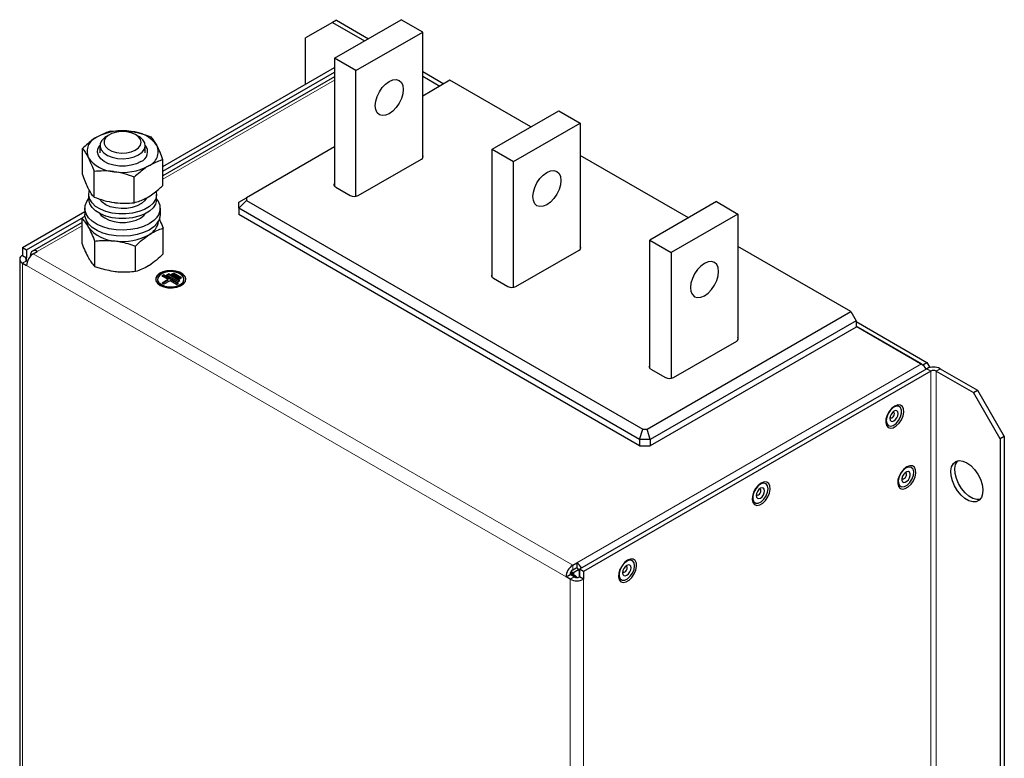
# Model space of a CAD drawing. Header units: millimetres. Extents: x 5 to 418, y 2 to 292.
# Tile 6 of 8: x 255 to 324, y 140 to 192. Entities that reach past the tile are written whole.
import ezdxf

# ---------------------------------------------------------------- set-up
doc = ezdxf.new("R2010")
doc.units = ezdxf.units.MM

msp = doc.modelspace()

# ---------------------------------------------------------------- linework, layer by layer
at = {"color": 7, "linetype": 'Continuous', "lineweight": 25}
for p, q in [((276.6268, 191.4598), (274.7412, 190.3709)), ((276.9096, 191.6231), (276.6268, 191.4598)), ((276.6268, 191.4598), (278.8881, 190.1544)), ((276.7776, 188.936), (281.4917, 191.6574)), ((276.9096, 191.6231), (279.171, 190.3177)), ((283.0002, 190.7865), (281.4917, 191.6574)), ((278.2861, 188.0652), (283.0002, 190.7865)), ((283.0002, 181.8933), (283.0002, 190.7865)), ((274.7412, 187.1057), (274.7412, 190.3709)), ((276.7776, 188.936), (276.7776, 179.9013)), ((278.2861, 188.0652), (276.7776, 188.936)), ((264.6672, 181.2901), (276.7776, 188.2813)), ((264.6672, 180.9635), (276.7776, 187.9547)), ((278.2861, 179.1845), (278.2861, 188.0652)), ((283.0002, 187.9983), (284.4991, 187.1329)), ((283.0002, 187.6717), (284.2163, 186.9697)), ((276.7776, 187.625), (264.6672, 180.6338)), ((284.9235, 187.3779), (283.0002, 186.2676)), ((290.6262, 184.0858), (284.9235, 187.3779)), ((287.9028, 182.5136), (292.6168, 185.2349)), ((292.6168, 185.2349), (294.1253, 184.3641)), ((289.4113, 181.6428), (294.1253, 184.3641)), ((294.1253, 184.3641), (294.1253, 175.4709)), ((260.8956, 183.5393), (260.6931, 183.4224)), ((262.9562, 183.4224), (262.7538, 183.5393)), ((260.2247, 182.7693), (260.2247, 182.2627)), ((263.4247, 182.2627), (263.4247, 182.7693)), ((258.9822, 180.7559), (258.9822, 182.5639)), ((276.7776, 182.6754), (270.5604, 179.0863)), ((287.9028, 173.4788), (287.9028, 182.5136)), ((287.9028, 182.5136), (289.4113, 181.6428)), ((264.6672, 179.9584), (264.6672, 181.7663)), ((278.4464, 179.2411), (282.9153, 181.8209)), ((289.4113, 172.7621), (289.4113, 181.6428)), ((301.7514, 177.6634), (294.1253, 182.0658)), ((259.8052, 179.1355), (259.8052, 180.9434)), ((262.6477, 178.7367), (262.6477, 180.5446)), ((259.4247, 179.3232), (259.4247, 178.9966)), ((264.2247, 178.9966), (264.2247, 179.3232)), ((276.8625, 179.8289), (277.8807, 179.2411)), ((263.4247, 178.9384), (263.4247, 179.0332)), ((270.0271, 178.7784), (270.5604, 179.0863)), ((270.0271, 178.343), (270.5604, 178.906)), ((270.0271, 178.343), (270.0271, 178.7784)), ((270.5604, 179.0863), (270.5604, 178.906)), ((270.5604, 178.906), (298.5323, 162.7582)), ((303.742, 178.8125), (299.0279, 176.0912)), ((303.742, 178.8125), (305.2505, 177.9417)), ((254.7536, 175.5671), (259.158, 178.1097)), ((259.158, 178.3434), (259.158, 177.9079)), ((260.2247, 177.9639), (260.2247, 177.9585)), ((263.4247, 177.9585), (263.4247, 177.9639)), ((264.4913, 177.9079), (264.4913, 178.3434)), ((298.3114, 162.0148), (270.0271, 178.343)), ((270.0271, 178.343), (270.0271, 177.9075)), ((298.3114, 161.5793), (270.0271, 177.9075)), ((305.2505, 177.9417), (300.5364, 175.2203)), ((305.2505, 177.9417), (305.2505, 169.0485)), ((255.0365, 175.4038), (259.0581, 177.7255)), ((258.9628, 177.3407), (255.4668, 175.3225)), ((259.1874, 177.8453), (258.9628, 177.6371)), ((258.9628, 175.8292), (258.9628, 177.6371)), ((264.6866, 175.1302), (264.6866, 176.9382)), ((259.8695, 174.2236), (259.8695, 176.0316)), ((299.0279, 167.0564), (299.0279, 176.0912)), ((299.0279, 176.0912), (300.5364, 175.2203)), ((254.7536, 175.5671), (254.7536, 175.0227)), ((254.7536, 175.5671), (255.0365, 175.4038)), ((255.0365, 175.4038), (255.0365, 174.8594)), ((255.5173, 175.1262), (255.8001, 175.2895)), ((262.7314, 173.8742), (262.7314, 175.6821)), ((289.5715, 172.8187), (294.0405, 175.3985)), ((300.5364, 175.2203), (300.5364, 166.3397)), ((313.2078, 171.0498), (305.2505, 175.6434)), ((254.5583, 174.7506), (254.5583, 110.516)), ((254.7536, 175.0227), (255.0365, 174.8594)), ((254.7536, 174.4785), (255.0459, 174.3097)), ((255.0365, 174.6417), (255.1033, 174.6032)), ((255.3287, 174.9719), (255.3287, 175.0173)), ((265.2754, 173.6948), (265.4074, 173.771)), ((265.973, 173.4444), (265.4074, 173.771)), ((265.4074, 173.7274), (265.4074, 173.771)), ((264.2855, 173.3356), (264.2855, 173.292)), ((264.5871, 173.5696), (264.7191, 173.6458)), ((265.0397, 173.3084), (264.5871, 173.5696)), ((265.0397, 173.3084), (264.606, 173.058)), ((264.738, 172.9818), (264.606, 173.058)), ((264.6248, 173.5478), (264.7191, 173.6023)), ((265.0397, 173.2648), (264.6437, 173.0362)), ((265.7562, 173.0471), (264.7191, 173.6458)), ((264.7191, 173.6023), (264.7191, 173.6458)), ((265.7185, 173.0253), (264.7191, 173.6023)), ((265.1716, 173.2322), (264.738, 172.9818)), ((264.9312, 173.6322), (265.0632, 173.7084)), ((265.7326, 173.1696), (264.9312, 173.6322)), ((264.969, 173.6104), (265.0632, 173.6648)), ((265.0397, 173.2648), (265.0397, 173.3084)), ((265.8646, 173.2458), (265.0632, 173.7084)), ((265.0632, 173.6648), (265.0632, 173.7084)), ((265.8269, 173.224), (265.0632, 173.6648)), ((265.6242, 172.9709), (265.1716, 173.2322)), ((265.841, 173.3682), (265.2754, 173.6948)), ((265.3131, 173.673), (265.4074, 173.7274)), ((265.9353, 173.4226), (265.4074, 173.7274)), ((265.6242, 172.9709), (265.7562, 173.0471)), ((265.7326, 173.1696), (265.8646, 173.2458)), ((265.841, 173.3682), (265.973, 173.4444)), ((266.1521, 173.292), (266.1521, 173.3356)), ((287.9876, 173.4065), (289.0059, 172.8187)), ((298.8447, 162.7582), (313.2078, 171.0498)), ((313.2078, 171.0498), (313.5849, 170.3966)), ((313.5849, 170.3966), (299.0656, 162.0148)), ((313.5849, 170.3966), (313.5849, 169.9611)), ((313.5849, 170.3421), (318.5818, 167.4574)), ((313.5849, 169.9611), (299.0656, 161.5793)), ((313.5849, 170.0155), (318.2989, 167.2941)), ((318.1952, 167.354), (313.5849, 170.0155)), ((300.6967, 166.3962), (305.1656, 168.9761)), ((318.5818, 167.022), (294.0687, 152.8709)), ((318.8646, 166.8587), (294.3516, 152.7077)), ((299.1128, 166.9841), (300.131, 166.3962)), ((318.2989, 167.2941), (318.5818, 167.4574)), ((318.3142, 167.2677), (318.2989, 167.2941)), ((318.5818, 167.4574), (318.7866, 167.1026)), ((319.2417, 166.8587), (321.8816, 165.3348)), ((319.5246, 167.022), (322.1645, 165.498)), ((321.8816, 165.3348), (322.1645, 165.498)), ((322.1645, 165.498), (324.0501, 162.2321)), ((323.7672, 162.0688), (321.8816, 165.3348)), ((298.3114, 162.0148), (298.5323, 162.7582)), ((298.5323, 162.7582), (298.8447, 162.7582)), ((299.0656, 162.0148), (298.8447, 162.7582)), ((299.0656, 162.0148), (298.3114, 162.0148)), ((298.3114, 162.0148), (298.3114, 161.5793)), ((299.0656, 162.0148), (299.0656, 161.5793)), ((324.0501, 162.2321), (323.7672, 162.0688)), ((323.7672, 162.0688), (323.7672, 101.1004)), ((324.0501, 162.2321), (324.0501, 101.2637)), ((298.3114, 161.5793), (299.0656, 161.5793)), ((293.5879, 153.1485), (293.8708, 153.3118)), ((293.5879, 152.8219), (293.8708, 152.9852)), ((293.8708, 153.3118), (293.8708, 152.9852)), ((293.1165, 152.332), (293.3994, 152.4953)), ((293.4088, 152.1633), (293.1165, 152.332)), ((293.6916, 152.3266), (293.3994, 152.4953)), ((293.5961, 152.6091), (294.004, 152.8446)), ((293.6681, 152.4635), (293.6681, 152.6507)), ((294.0593, 152.3214), (294.0593, 152.6586)), ((294.3516, 152.7077), (294.0687, 152.8709)), ((294.0687, 152.8709), (294.0687, 152.3266)), ((294.3516, 152.1633), (294.0687, 152.3266)), ((294.3516, 152.7077), (294.3516, 152.1633))]:
    msp.add_line(p, q, dxfattribs=at)
at = {"color": 7, "linetype": 'Continuous', "lineweight": 18}
for p, q in [((276.7776, 187.3996), (264.6672, 180.4084)), ((258.9628, 177.1152), (255.8001, 175.2895)), ((255.5173, 175.1262), (293.5879, 153.1485)), ((254.7536, 174.4785), (255.0365, 174.6417)), ((254.7536, 174.4785), (254.7536, 110.2439)), ((255.0365, 174.6417), (255.0365, 174.8594)), ((293.1165, 152.332), (255.0459, 174.3097)), ((293.8708, 153.3118), (318.1952, 167.354)), ((318.8646, 166.8587), (318.5818, 167.022)), ((318.8646, 166.8587), (318.8646, 101.5355)), ((319.2417, 166.8587), (319.5246, 167.022)), ((319.2417, 101.5355), (319.2417, 166.8587)), ((293.5879, 153.1485), (293.5879, 152.8219)), ((293.4088, 152.1633), (293.6916, 152.3266)), ((293.6182, 152.6579), (293.5427, 152.6144)), ((293.4088, 87.9288), (293.4088, 152.1633)), ((294.3516, 87.9288), (294.3516, 152.1633))]:
    msp.add_line(p, q, dxfattribs=at)
at = {"color": 7, "linetype": 'Continuous', "lineweight": 25, "flags": 128}
for points in [[(280.6431, 185.0165), (280.3869, 184.9076), (280.1482, 184.8839), (279.9431, 184.9472), (279.7858, 185.0932), (279.6869, 185.3118), (279.6532, 185.5882), (279.6869, 185.9035), (279.7858, 186.2363), (279.9431, 186.5639), (280.1482, 186.8639), (280.3869, 187.116), (280.6431, 187.3028), (280.8994, 187.4118), (281.1381, 187.4354), (281.3431, 187.3721), (281.5005, 187.2262), (281.5994, 187.0076), (281.6331, 186.7312), (281.5994, 186.4158), (281.5005, 186.083), (281.3431, 185.7554), (281.1381, 185.4554), (280.8994, 185.2034), (280.6431, 185.0165)], [(260.6207, 183.3066), (260.5235, 183.1078), (260.5228, 182.9013), (260.6187, 182.7023), (260.804, 182.5256), (261.065, 182.3844), (261.3823, 182.289), (261.7324, 182.2466), (262.0894, 182.2602), (262.4268, 182.329), (262.7195, 182.4478), (262.9458, 182.6078), (263.089, 182.797), (263.1384, 183.0016), (263.0904, 183.2063), (262.9485, 183.3959), (262.7233, 183.5563), (262.4314, 183.6758), (262.0945, 183.7453), (261.7376, 183.7598), (261.3872, 183.7182), (261.0692, 183.6235), (260.8072, 183.4829), (260.6207, 183.3066)], [(263.116, 181.6385), (262.797, 181.4858), (262.4256, 181.3796), (262.0218, 181.3258), (261.6074, 181.3271), (261.2047, 181.3836), (260.8354, 181.4922), (260.5195, 181.647), (260.2739, 181.8397), (260.1119, 182.0599), (260.0423, 182.2958), (260.0687, 182.5345), (260.1898, 182.7633), (260.2261, 182.8082)], [(260.3584, 183.139), (260.2452, 182.9169), (260.2313, 182.6855), (260.3175, 182.4594), (260.4984, 182.2527), (260.7626, 182.0785), (261.0935, 181.9478), (261.4704, 181.8686), (261.8696, 181.846), (262.2659, 181.8815), (262.6345, 181.9727), (262.9523, 182.114), (263.1991, 182.2965), (263.3596, 182.5087), (263.4237, 182.7372), (263.3873, 182.9678), (263.2527, 183.1859), (263.0284, 183.3779), (262.9562, 183.4224)], [(260.6931, 183.4224), (260.5637, 183.3379), (260.3584, 183.139)], [(291.7683, 180.8804), (292.0245, 180.9894), (292.2633, 181.013), (292.4683, 180.9497), (292.6256, 180.8038), (292.7245, 180.5852), (292.7582, 180.3088), (292.7245, 179.9934), (292.6256, 179.6606), (292.4683, 179.333), (292.2633, 179.033), (292.0245, 178.781), (291.7683, 178.5941), (291.5121, 178.4852), (291.2733, 178.4615), (291.0683, 178.5248), (290.911, 178.6708), (290.8121, 178.8894), (290.7783, 179.1658), (290.8121, 179.4811), (290.911, 179.8139), (291.0683, 180.1415), (291.2733, 180.4415), (291.5121, 180.6936), (291.7683, 180.8804)], [(276.8625, 179.8289), (276.8127, 179.8639), (276.7758, 179.9038), (276.753, 179.9471), (276.7453, 179.9922), (276.753, 180.0372), (276.7758, 180.0805), (276.7776, 180.0831)], [(264.1957, 179.5377), (264.1993, 179.5243), (264.2208, 179.2442), (264.1442, 178.9674), (263.9726, 178.7051), (263.7131, 178.4682), (263.3763, 178.2662), (262.976, 178.1076), (262.5285, 177.9986), (262.0522, 177.944), (261.5666, 177.9458), (261.0916, 178.0039), (260.6466, 178.1161), (260.2498, 178.2777), (259.9175, 178.4822), (259.6632, 178.721), (259.4975, 178.9845), (259.427, 179.2619), (259.4547, 179.5417), (259.4641, 179.5734)], [(264.2685, 177.7273), (264.0223, 177.4714), (263.6968, 177.2471), (263.3035, 177.0624), (262.8569, 176.9239), (262.3729, 176.8368), (261.8691, 176.8041), (261.3637, 176.8271), (260.8749, 176.9049), (260.4205, 177.0346), (260.0169, 177.2117), (259.6785, 177.4296), (259.4178, 177.6806), (259.244, 177.9556), (259.1635, 178.2445), (259.1792, 178.537), (259.2905, 178.8226), (259.4247, 179.0144)], [(264.2247, 178.9966), (264.2208, 178.9176), (264.1442, 178.6408), (263.9726, 178.3785), (263.7131, 178.1416), (263.3763, 177.9396), (262.976, 177.7809), (262.5285, 177.672), (262.0522, 177.6174), (261.5666, 177.6191), (261.0916, 177.6773), (260.6466, 177.7895), (260.2498, 177.9511), (259.9175, 178.1555), (259.6632, 178.3944), (259.4975, 178.6579), (259.427, 178.9353), (259.4247, 178.9966)], [(263.4906, 179.047), (263.3701, 178.8701), (263.1475, 178.6766), (262.8535, 178.5179), (262.504, 178.4026), (262.118, 178.337), (261.7161, 178.3245), (261.3201, 178.3659), (260.9513, 178.4589), (260.6295, 178.5985), (260.3722, 178.7771), (260.1932, 178.9852), (260.1812, 179.0051)], [(264.2685, 177.2918), (264.0223, 177.0359), (263.6968, 176.8116), (263.3035, 176.6269), (262.8569, 176.4884), (262.3729, 176.4013), (261.8691, 176.3687), (261.3637, 176.3916), (260.8749, 176.4694), (260.4205, 176.5991), (260.0169, 176.7762), (259.6785, 176.9942), (259.4178, 177.2451), (259.244, 177.5201), (259.1635, 177.809), (259.158, 177.9079)], [(260.2247, 177.9585), (260.3197, 177.847), (260.5586, 177.66), (260.8657, 177.5098), (261.2245, 177.4046), (261.6157, 177.35), (262.0182, 177.349), (262.4102, 177.4015), (262.7706, 177.5049), (263.0801, 177.6534), (263.3219, 177.8392), (263.4247, 177.9585)], [(302.8934, 172.1717), (303.1497, 172.3586), (303.3884, 172.6106), (303.5934, 172.9106), (303.7508, 173.2382), (303.8497, 173.571), (303.8834, 173.8863), (303.8497, 174.1627), (303.7508, 174.3814), (303.5934, 174.5273), (303.3884, 174.5906), (303.1497, 174.567), (302.8934, 174.458), (302.6372, 174.2712), (302.3985, 174.0191), (302.1934, 173.7191), (302.0361, 173.3915), (301.9372, 173.0587), (301.9035, 172.7434), (301.9372, 172.467), (302.0361, 172.2484), (302.1934, 172.1024), (302.3985, 172.0391), (302.6372, 172.0627), (302.8934, 172.1717)], [(266.2848, 173.3138), (266.2847, 173.315), (266.2256, 173.4954), (266.077, 173.6577), (265.8522, 173.7875), (265.5711, 173.8732), (265.2587, 173.9074), (264.9427, 173.8868), (264.6513, 173.8134), (264.4103, 173.6937), (264.2411, 173.5383), (264.1588, 173.361), (264.1528, 173.3138)], [(264.4645, 172.9001), (264.7204, 172.7912), (265.0205, 172.7305), (265.3382, 172.7237), (265.6453, 172.7712), (265.9146, 172.8688), (266.122, 173.008), (266.2491, 173.1762), (266.2847, 173.3586), (266.2256, 173.5389), (266.077, 173.7012), (265.8522, 173.831), (265.5711, 173.9168), (265.2587, 173.9509), (264.9427, 173.9304), (264.6513, 173.857), (264.4103, 173.7372), (264.2411, 173.5818), (264.1588, 173.4045), (264.1707, 173.2211), (264.2757, 173.0478), (264.4645, 172.9001)], [(264.5588, 172.9546), (264.8089, 172.8515), (265.1033, 172.8009), (265.4103, 172.8082), (265.6965, 172.8727), (265.931, 172.9873), (266.0883, 173.1397), (266.1513, 173.3133), (266.1133, 173.4893), (265.9784, 173.6487), (265.7611, 173.7741), (265.4851, 173.852), (265.1802, 173.8739), (264.8795, 173.8375), (264.6156, 173.7467), (264.417, 173.6114), (264.3053, 173.4461), (264.2926, 173.2689), (264.3803, 173.0989), (264.5588, 172.9546)], [(264.5588, 172.911), (264.8089, 172.808), (265.1033, 172.7574), (265.4103, 172.7647), (265.6965, 172.8292), (265.931, 172.9438), (266.0883, 173.0962), (266.1513, 173.2698), (266.1521, 173.292)], [(287.9876, 173.4065), (287.9379, 173.4415), (287.9009, 173.4814), (287.8782, 173.5247), (287.8705, 173.5698), (287.8782, 173.6148), (287.9009, 173.6581), (287.9028, 173.6607)], [(299.1128, 166.9841), (299.063, 167.0191), (299.0261, 167.059), (299.0033, 167.1023), (298.9956, 167.1473), (299.0033, 167.1924), (299.0261, 167.2357), (299.0279, 167.2383)], [(316.319, 164.3876), (316.1109, 164.2273), (315.9253, 164.0041), (315.7823, 163.7423), (315.6975, 163.4702), (315.6801, 163.2173), (315.7319, 163.0109), (315.8474, 162.8735), (316.0139, 162.82), (316.2135, 162.8561), (316.4246, 162.9779), (316.6242, 163.1723), (316.7907, 163.4181), (316.9062, 163.6888), (316.958, 163.9549), (316.9405, 164.1878), (316.8558, 164.362), (316.7128, 164.4588), (316.5272, 164.4676), (316.319, 164.3876)], [(315.7178, 163.363), (315.7547, 163.1562), (315.8605, 163.02), (316.0209, 162.9727), (316.2142, 163.0208), (316.4143, 163.1577), (316.5941, 163.365), (316.7295, 163.6146), (316.8021, 163.8729), (316.8021, 164.105), (316.7295, 164.2795), (316.5941, 164.3728), (316.4143, 164.3724), (316.2142, 164.2783), (316.0209, 164.1032), (315.8605, 163.8708), (315.7547, 163.6124), (315.7178, 163.363)], [(315.9676, 163.5072), (315.9902, 163.389), (316.0546, 163.3149), (316.151, 163.2962), (316.2646, 163.3357), (316.3783, 163.4274), (316.4746, 163.5574), (316.539, 163.7058), (316.5616, 163.8501), (316.539, 163.9683), (316.4746, 164.0424), (316.3783, 164.0611), (316.2646, 164.0216), (316.151, 163.9299), (316.0546, 163.7999), (315.9902, 163.6515), (315.9676, 163.5072)], [(315.9775, 163.6005), (315.9802, 163.594), (316.0159, 163.5528), (316.0695, 163.5424), (316.1326, 163.5643), (316.1958, 163.6153), (316.2493, 163.6875), (316.285, 163.7699), (316.2976, 163.8501), (316.285, 163.9158), (316.2493, 163.9569), (316.1958, 163.9673), (316.1887, 163.9664)], [(321.4102, 160.381), (321.6916, 160.1776), (321.9553, 159.9048), (322.1847, 159.5799), (322.3655, 159.2232), (322.4862, 158.8571), (322.5393, 158.5048), (322.5215, 158.1882), (322.4339, 157.9273), (322.2819, 157.7386), (322.0752, 157.6337), (321.8267, 157.6194), (321.552, 157.6966), (321.2684, 157.8603), (320.9937, 158.1003), (320.7452, 158.4015), (320.5385, 158.745), (320.3865, 159.1093), (320.2989, 159.4713), (320.2811, 159.8084), (320.3342, 160.0995), (320.455, 160.3261), (320.6357, 160.474), (320.8652, 160.5341), (321.1288, 160.5024), (321.4102, 160.381)], [(317.1676, 160.087), (316.9594, 159.9268), (316.7738, 159.7036), (316.6309, 159.4418), (316.5461, 159.1697), (316.5286, 158.9167), (316.5805, 158.7104), (316.6959, 158.573), (316.8624, 158.5195), (317.062, 158.5556), (317.2731, 158.6774), (317.4727, 158.8718), (317.6392, 159.1176), (317.7547, 159.3883), (317.8065, 159.6544), (317.7891, 159.8872), (317.7043, 160.0615), (317.5613, 160.1583), (317.3757, 160.1671), (317.1676, 160.087)], [(317.0046, 158.6966), (317.2056, 158.8091), (317.394, 158.9985), (317.5445, 159.2392), (317.6368, 159.4986), (317.6583, 159.7417), (317.6062, 159.9358), (317.4875, 160.0545), (317.3183, 160.0819), (317.1213, 160.0142), (316.9232, 159.8607), (316.7508, 159.6419), (316.6273, 159.3876), (316.5695, 159.1319), (316.585, 158.9095), (316.6719, 158.7504), (316.8184, 158.6761), (317.0046, 158.6966)], [(322.339, 157.7924), (322.1095, 157.7827), (321.8348, 157.8598), (321.5513, 158.0236), (321.2766, 158.2636), (321.028, 158.5648), (320.8213, 158.9083), (320.6694, 159.2726), (320.5817, 159.6346), (320.5639, 159.9717), (320.6171, 160.2627), (320.7378, 160.4894), (320.7643, 160.5201)], [(317.0542, 159.008), (317.1701, 159.0744), (317.2773, 159.1871), (317.3595, 159.3289), (317.4042, 159.4781), (317.4046, 159.6122), (317.3606, 159.7106), (317.279, 159.7584), (317.1721, 159.7483), (317.0562, 159.6818), (316.949, 159.5692), (316.8668, 159.4274), (316.8221, 159.2781), (316.8217, 159.1441), (316.8656, 159.0457), (316.9473, 158.9979), (317.0542, 159.008)], [(316.826, 159.2999), (316.8436, 159.2696), (316.889, 159.2431), (316.9484, 159.2487)], [(316.9484, 159.2487), (317.0128, 159.2856), (317.0723, 159.3482), (317.118, 159.427), (317.1429, 159.5099), (317.1431, 159.5844), (317.1186, 159.639), (317.0733, 159.6656), (317.0373, 159.6659)], [(306.8909, 158.9449), (306.6828, 158.7846), (306.4972, 158.5614), (306.3542, 158.2996), (306.2695, 158.0275), (306.252, 157.7745), (306.3038, 157.5682), (306.4193, 157.4308), (306.5858, 157.3773), (306.7854, 157.4134), (306.9965, 157.5352), (307.1961, 157.7296), (307.3626, 157.9754), (307.4781, 158.2461), (307.5299, 158.5122), (307.5124, 158.745), (307.4277, 158.9193), (307.2847, 159.0161), (307.0991, 159.0249), (306.8909, 158.9449)], [(307.3833, 158.5516), (307.3464, 158.7584), (307.2406, 158.8946), (307.0803, 158.9419), (306.887, 158.8938), (306.6869, 158.7569), (306.507, 158.5496), (306.3716, 158.3), (306.299, 158.0417), (306.299, 157.8096), (306.3716, 157.6351), (306.507, 157.5418), (306.6869, 157.5422), (306.887, 157.6363), (307.0803, 157.8114), (307.2406, 158.0438), (307.3464, 158.3022), (307.3833, 158.5516)], [(307.1335, 158.4074), (307.1109, 158.5256), (307.0465, 158.5997), (306.9502, 158.6184), (306.8365, 158.5789), (306.7229, 158.4872), (306.6265, 158.3572), (306.5621, 158.2088), (306.5395, 158.0645), (306.5621, 157.9463), (306.6265, 157.8722), (306.7229, 157.8535), (306.8365, 157.893), (306.9502, 157.9847), (307.0465, 158.1147), (307.1109, 158.2631), (307.1335, 158.4074)], [(306.8695, 158.4074), (306.857, 158.4731), (306.8212, 158.5142), (306.7677, 158.5246), (306.7606, 158.5237)], [(306.5494, 158.1578), (306.5521, 158.1512), (306.5879, 158.1101), (306.6414, 158.0997), (306.7045, 158.1216), (306.7677, 158.1726), (306.8212, 158.2448), (306.857, 158.3272), (306.8695, 158.4074)], [(297.4629, 153.5021), (297.2547, 153.3418), (297.0691, 153.1187), (296.9261, 152.8569), (296.8414, 152.5848), (296.8239, 152.3318), (296.8757, 152.1255), (296.9912, 151.9881), (297.1577, 151.9345), (297.3573, 151.9706), (297.5684, 152.0925), (297.768, 152.2868), (297.9345, 152.5327), (298.05, 152.8033), (298.1018, 153.0695), (298.0844, 153.3023), (297.9996, 153.4766), (297.8566, 153.5733), (297.671, 153.5822), (297.4629, 153.5021)], [(297.9553, 153.1089), (297.9183, 153.3157), (297.8125, 153.4519), (297.6522, 153.4992), (297.4589, 153.4511), (297.2588, 153.3142), (297.0789, 153.1069), (296.9435, 152.8572), (296.8709, 152.599), (296.8709, 152.3669), (296.9435, 152.1924), (297.0789, 152.0991), (297.2588, 152.0995), (297.4589, 152.1936), (297.6522, 152.3687), (297.8125, 152.6011), (297.9183, 152.8595), (297.9553, 153.1089)], [(297.7054, 152.9647), (297.6828, 153.0829), (297.6184, 153.157), (297.5221, 153.1757), (297.4084, 153.1362), (297.2948, 153.0445), (297.1984, 152.9145), (297.134, 152.7661), (297.1114, 152.6218), (297.134, 152.5036), (297.1984, 152.4295), (297.2948, 152.4108), (297.4084, 152.4503), (297.5221, 152.542), (297.6184, 152.672), (297.6828, 152.8204), (297.7054, 152.9647)], [(297.1213, 152.715), (297.124, 152.7085), (297.1598, 152.6673), (297.2133, 152.6569), (297.2764, 152.6789), (297.3396, 152.7298), (297.3931, 152.802), (297.4289, 152.8845), (297.4414, 152.9647)], [(297.4414, 152.9647), (297.4289, 153.0303), (297.3931, 153.0715), (297.3396, 153.0819), (297.3325, 153.081)], [(293.5576, 152.6075), (293.5716, 152.6044), (293.5961, 152.6091), (293.6124, 152.6279), (293.6182, 152.6579)]]:
    msp.add_lwpolyline(points, dxfattribs=at)
at = {"color": 7, "linetype": 'Continuous', "lineweight": 25}
for centre, radius, start, end in [((261.8143, 179.9794), 3.8401, 80.882002, 118.332228), ((262.3029, 181.3848), 2.3891, 35.180082, 87.121986), ((260.4014, 182.3506), 1.0888, 112.093193, 202.250052), ((262.8404, 182.3361), 0.75, 291.553191, 39.006222), ((263.248, 182.3491), 1.0888, 292.093193, 22.250052), ((282.856, 181.982), 0.1716, 290.211759, 32.868925), ((261.3464, 183.3149), 2.3891, 215.180082, 267.121986), ((261.835, 184.7203), 3.8401, 260.882002, 298.332228), ((263.4949, 178.3453), 0.9901, 321.381386, 42.516277), ((278.1636, 179.787), 0.6148, 242.609672, 297.390328), ((263.4955, 177.9198), 0.9959, 320.9094, 359.315833), ((260.2064, 177.4811), 0.9155, 183.525767, 210.313375), ((263.1357, 177.5847), 1.2314, 297.747099, 352.541639), ((261.3946, 178.528), 2.4882, 217.332218, 267.831666), ((261.8447, 179.775), 3.7729, 261.705668, 299.6121), ((256.0694, 174.2632), 1.0245, 122.605478, 177.394522), ((255.6161, 175.0639), 0.2911, 50.796715, 189.214037), ((293.9812, 175.5596), 0.1716, 290.211759, 32.868925), ((254.8569, 174.7506), 0.2911, 110.783421, 249.216579), ((255.0778, 174.7506), 0.1164, 110.783421, 249.216579), ((264.7331, 173.3246), 0.4488, 184.168729, 247.151412), ((289.2887, 173.3645), 0.6148, 242.609672, 297.390328), ((305.1063, 169.1372), 0.1716, 290.211759, 32.868925), ((317.6655, 166.518), 0.9897, 28.745369, 57.639294), ((319.0532, 166.1122), 1.0247, 62.609672, 117.390328), ((319.0532, 166.4948), 0.4099, 62.609672, 117.390328), ((300.4139, 166.9421), 0.6148, 242.609672, 297.390328), ((294.14, 152.2854), 1.0245, 122.605478, 177.394522), ((293.352, 152.4861), 0.9751, 28.524682, 57.859981), ((293.6499, 152.64), 0.4098, 2.605478, 57.394522), ((293.8087, 152.4767), 0.4098, 122.605478, 177.394522), ((293.8802, 152.6905), 0.4099, 242.609672, 297.390328), ((293.8802, 153.0731), 1.0247, 242.609672, 297.390328)]:
    msp.add_arc(centre, radius, start, end, dxfattribs=at)
at = {"color": 7, "linetype": 'Continuous', "lineweight": 18}
msp.add_arc((293.3752, 152.6056), 0.1678, 3.017136, 48.039211, dxfattribs=at)
at = {"color": 7, "linetype": 'Continuous', "lineweight": 25}
for points, knots in [([(261.0016, 183.7856), (260.9278, 183.7654), (260.5989, 183.6752), (260.2571, 183.4974), (259.9919, 183.3595)], [0, 0, 0, 0, 0.2243922, 1, 1, 1, 1]), ([(261.0016, 183.7856), (261.2324, 183.8048), (261.6983, 183.8437), (262.1799, 183.7954), (262.4229, 183.771)], [0, 0, 0, 0, 0.495458, 1, 1, 1, 1]), ([(262.4229, 183.771), (262.4566, 183.766), (262.7117, 183.7286), (263.1927, 183.6207), (263.6257, 183.4653), (263.8441, 183.3868)], [0, 0, 0, 0, 0.0700918, 0.5307854, 1, 1, 1, 1]), ([(259.9919, 183.3595), (259.9091, 183.3071), (259.5674, 183.0912), (259.2344, 182.7912), (258.9822, 182.5639)], [0, 0, 0, 0, 0.2423865, 1, 1, 1, 1]), ([(264.2557, 182.7613), (264.2459, 182.7803), (264.172, 182.9241), (264.0328, 183.158), (263.9074, 183.3101), (263.8441, 183.3868)], [0, 0, 0, 0, 0.0700918, 0.5307854, 1, 1, 1, 1]), ([(258.9822, 182.5639), (259.049, 182.4839), (259.1839, 182.3226), (259.3233, 182.0672), (259.3937, 181.9384)], [0, 0, 0, 0, 0.49545796, 1, 1, 1, 1]), ([(264.6672, 181.7663), (264.6004, 181.9496), (264.4655, 182.3194), (264.326, 182.6131), (264.2557, 182.7613)], [0, 0, 0, 0, 0.495458, 1, 1, 1, 1]), ([(259.3937, 181.9384), (259.4034, 181.919), (259.4773, 181.7718), (259.6166, 181.4573), (259.742, 181.1157), (259.8052, 180.9434)], [0, 0, 0, 0, 0.0700918, 0.5307854, 1, 1, 1, 1]), ([(264.6672, 181.7663), (264.5934, 181.7461), (264.2645, 181.6559), (263.9226, 181.4781), (263.6575, 181.3402)], [0, 0, 0, 0, 0.2243922, 1, 1, 1, 1]), ([(259.3937, 179.7609), (259.3839, 179.7804), (259.3101, 179.9275), (259.1708, 180.242), (259.0454, 180.5836), (258.9822, 180.7559)], [0, 0, 0, 0, 0.0700918, 0.5307854, 1, 1, 1, 1]), ([(261.2265, 180.9288), (261.1928, 180.9333), (260.9377, 180.9674), (260.4566, 180.9945), (260.0237, 180.9605), (259.8052, 180.9434)], [0, 0, 0, 0, 0.0700918, 0.5307854, 1, 1, 1, 1]), ([(262.6477, 180.5446), (262.4169, 180.6286), (261.951, 180.7982), (261.4695, 180.885), (261.2265, 180.9288)], [0, 0, 0, 0, 0.495458, 1, 1, 1, 1]), ([(263.6575, 181.3402), (263.5746, 181.2879), (263.2329, 181.072), (262.9, 180.7719), (262.6477, 180.5446)], [0, 0, 0, 0, 0.2423865, 1, 1, 1, 1]), ([(259.8052, 179.1355), (259.7384, 179.2154), (259.6035, 179.3768), (259.464, 179.6321), (259.3937, 179.7609)], [0, 0, 0, 0, 0.495458, 1, 1, 1, 1]), ([(263.6575, 179.1628), (263.9226, 179.3457), (264.2645, 179.5816), (264.5934, 179.8894), (264.6672, 179.9584)], [0, 0, 0, 0, 0.7756078, 1, 1, 1, 1]), ([(259.8052, 179.1355), (260.036, 179.0514), (260.5019, 178.8819), (260.9835, 178.7951), (261.2265, 178.7513)], [0, 0, 0, 0, 0.495458, 1, 1, 1, 1]), ([(261.2265, 178.7513), (261.2602, 178.7468), (261.5153, 178.7127), (261.9963, 178.6856), (262.4293, 178.7195), (262.6477, 178.7367)], [0, 0, 0, 0, 0.0700918, 0.5307854, 1, 1, 1, 1]), ([(262.6477, 178.7367), (262.9, 178.8146), (263.2329, 178.9174), (263.5746, 179.1149), (263.6575, 179.1628)], [0, 0, 0, 0, 0.7576135, 1, 1, 1, 1]), ([(259.4161, 177.0191), (259.4054, 177.0379), (259.324, 177.1803), (259.1706, 177.4117), (259.0324, 177.5615), (258.9628, 177.6371)], [0, 0, 0, 0, 0.0700918, 0.5307854, 1, 1, 1, 1]), ([(264.4063, 177.5816), (264.4297, 177.535), (264.5249, 177.3457), (264.6171, 177.1133), (264.6866, 176.9382)], [0, 0, 0, 0, 0.2460502, 1, 1, 1, 1]), ([(259.8695, 176.0316), (259.7958, 176.2136), (259.6472, 176.5809), (259.4936, 176.8721), (259.4161, 177.0191)], [0, 0, 0, 0, 0.495458, 1, 1, 1, 1]), ([(263.709, 176.4949), (263.7322, 176.5096), (263.9077, 176.6206), (264.2385, 176.7928), (264.5363, 176.8894), (264.6866, 176.9382)], [0, 0, 0, 0, 0.0700918, 0.5307854, 1, 1, 1, 1]), ([(258.9628, 175.8292), (259.0364, 175.6471), (259.185, 175.2798), (259.3386, 174.9886), (259.4161, 174.8416)], [0, 0, 0, 0, 0.495458, 1, 1, 1, 1]), ([(259.8695, 176.0316), (259.9741, 176.0432), (260.4401, 176.0951), (260.9246, 176.0649), (261.3004, 176.0416)], [0, 0, 0, 0, 0.2243922, 1, 1, 1, 1]), ([(261.3004, 176.0416), (261.4178, 176.025), (261.9021, 175.9567), (262.3739, 175.8005), (262.7314, 175.6821)], [0, 0, 0, 0, 0.2423865, 1, 1, 1, 1]), ([(262.7314, 175.6821), (262.8902, 175.8357), (263.2106, 176.1458), (263.5419, 176.3778), (263.709, 176.4949)], [0, 0, 0, 0, 0.49545796, 1, 1, 1, 1]), ([(264.6866, 175.1302), (264.5278, 174.9766), (264.2074, 174.6665), (263.8761, 174.4345), (263.709, 174.3175)], [0, 0, 0, 0, 0.495458, 1, 1, 1, 1]), ([(259.4161, 174.8416), (259.4269, 174.8228), (259.5082, 174.6804), (259.6617, 174.4491), (259.7998, 174.2992), (259.8695, 174.2236)], [0, 0, 0, 0, 0.0700918, 0.5307854, 1, 1, 1, 1]), ([(261.3004, 173.8641), (260.9246, 173.9325), (260.4401, 174.0207), (259.9741, 174.1864), (259.8695, 174.2236)], [0, 0, 0, 0, 0.7756078, 1, 1, 1, 1]), ([(262.7314, 173.8742), (262.3739, 173.8431), (261.9021, 173.8021), (261.4178, 173.852), (261.3004, 173.8641)], [0, 0, 0, 0, 0.7576135, 1, 1, 1, 1]), ([(263.709, 174.3175), (263.6858, 174.3028), (263.5103, 174.1917), (263.1795, 174.0195), (262.8817, 173.9229), (262.7314, 173.8742)], [0, 0, 0, 0, 0.0700918, 0.5307854, 1, 1, 1, 1]), ([(293.4654, 152.4572), (293.4688, 152.4673), (293.4771, 152.4925), (293.4975, 152.5317), (293.5243, 152.5726), (293.5639, 152.6199), (293.5968, 152.643), (293.6182, 152.6579)], [0, 0, 0, 0, 0.1235098, 0.3048921, 0.4857459, 0.6671271, 1, 1, 1, 1]), ([(293.8771, 152.2816), (293.8749, 152.29), (293.8628, 152.3365), (293.7956, 152.3951), (293.7008, 152.4544), (293.5992, 152.4935), (293.5249, 152.5054), (293.4882, 152.5114)], [0, 0, 0, 0, 0.064074, 0.3564949, 0.5804612, 0.7925437, 1, 1, 1, 1])]:
    msp.add_open_spline(points, degree=3, knots=knots, dxfattribs=at)
at = {"color": 7, "linetype": 'Continuous', "lineweight": 18}
for points, knots in [([(293.4474, 152.4993), (293.4687, 152.4979), (293.5341, 152.4937), (293.6307, 152.4631), (293.7263, 152.4133), (293.7932, 152.3539), (293.8088, 152.3092), (293.8158, 152.2891)], [0, 0, 0, 0, 0.115048, 0.3542546, 0.5762879, 0.809653, 1, 1, 1, 1]), ([(293.4485, 152.4511), (293.4497, 152.4655), (293.4517, 152.4879), (293.4635, 152.52), (293.4757, 152.5445), (293.4907, 152.5671), (293.5126, 152.5933), (293.5309, 152.6061), (293.5427, 152.6144)], [0, 0, 0, 0, 0.2394432, 0.3712232, 0.5000014, 0.6317801, 0.7605568, 1, 1, 1, 1])]:
    msp.add_open_spline(points, degree=3, knots=knots, dxfattribs=at)

doc.saveas('drawing.dxf')
